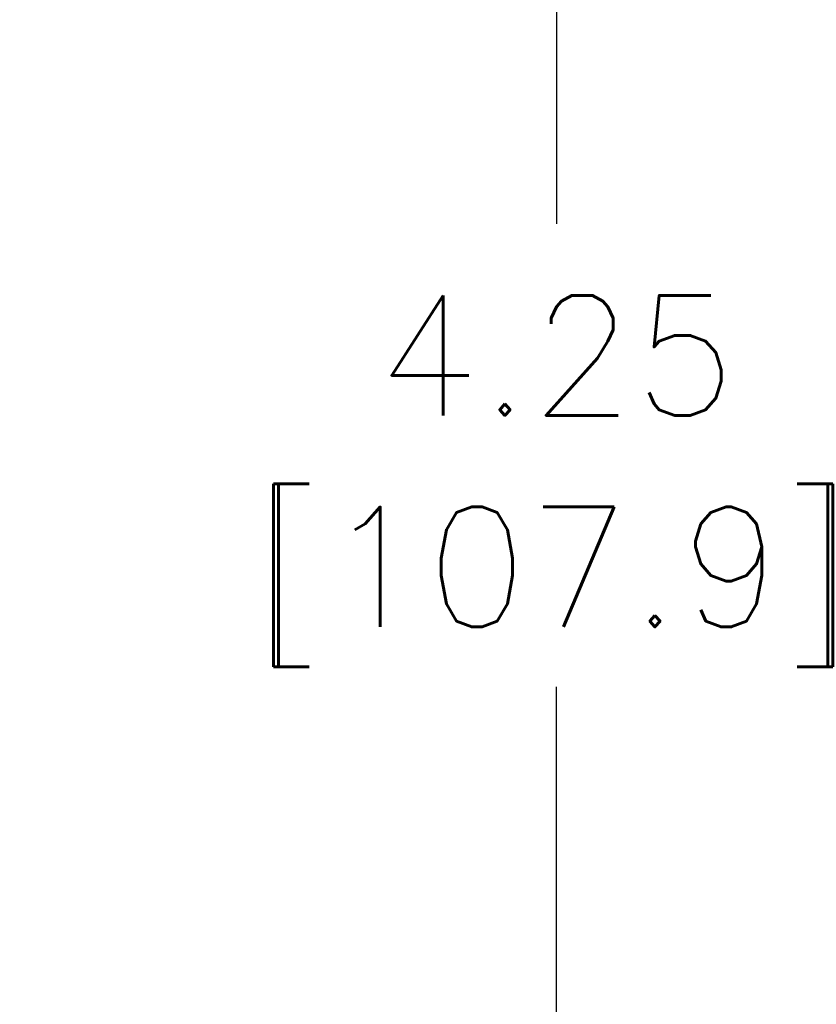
# Model space of a CAD drawing. Extents: x 909.4 to 931.4, y -8.5 to 8.5.
# Tile 17 of 31: x 922.9 to 924.1, y -2.3 to -0.8. Entities that reach past the tile are written whole.
import ezdxf

# ---------------------------------------------------------------- set-up
doc = ezdxf.new("R2010")
doc.units = 0
doc.header["$LTSCALE"] = 4
doc.header["$MEASUREMENT"] = 0
doc.layers.get('DEFPOINTS').update_dxf_attribs({"linetype": 'CONTINUOUS'})
doc.layers.add('DIMENSIONS', color=140, linetype='CONTINUOUS')
doc.styles.get("Standard").update_dxf_attribs({"font": 'romans.shx'})
doc.dimstyles.get("Standard").update_dxf_attribs({"dimtxt": 0.1875, "dimasz": 0.25, "dimexe": 0.0625, "dimexo": 0.0625, "dimgap": 0.0625, "dimtad": 0, "dimtih": 1, "dimtoh": 1, "dimzin": 0, "dimdsep": 46, "dimtxsty": 'Standard', "dimcen": 0, "dimadec": 0, "dimazin": 0, "dimtfac": 1, "dimtofl": 0, "dimtmove": 0, "dimatfit": 3, "dimfxl": 0, "dimtolj": 1, "dimtzin": 0, "dimarcsym": 0})

# ---------------------------------------------------------------- blocks, each defined once
blk = doc.blocks.new('*D3')
at = {"layer": 'DEFPOINTS', "color": 0}
for p in [(921.5246, 0.6898), (920.5408, -3.5563), (923.7191, -3.5563)]:
    blk.add_point(p, dxfattribs=at)
at = {"layer": 'DIMENSIONS', "color": 0, "lineweight": -2}
for p, q in [((921.5871, 0.6898), (923.7816, 0.6898)), ((923.7191, 0.4398), (923.7191, -1.0716)), ((923.7191, -3.3063), (923.7191, -1.7948)), ((920.6033, -3.5563), (923.7816, -3.5563))]:
    blk.add_line(p, q, dxfattribs=at)
at = {"layer": 'DIMENSIONS', "color": 0}
for points in [[(923.6774, 0.4398), (923.7608, 0.4398), (923.7191, 0.6898)], [(923.6774, -3.3063), (923.7608, -3.3063), (923.7191, -3.5563)]]:
    blk.add_solid(points, dxfattribs=at)
at = {"layer": 'DIMENSIONS', "color": 0, "char_height": 0.1875, "attachment_point": 5}
for s, insert in [('\\A1;4.25', (923.7191, -1.277)), ('\\A1;[107.9]', (923.7191, -1.6386))]:
    blk.add_mtext(s, dxfattribs=dict(at, insert=insert))

msp = doc.modelspace()

# ---------------------------------------------------------------- dimensions: what is measured, and where the dimension line sits
at = {"layer": 'DIMENSIONS'}
dim = msp.add_linear_dim(base=(923.7191, -3.5563), p1=(921.5246, 0.6898), p2=(920.5408, -3.5563), angle=90, dimstyle='Standard', override={"dimpost": '\\X'}, dxfattribs=at)
dim.commit()
dim.dimension.update_dxf_attribs({"geometry": '*D3', "text_midpoint": (923.7191, -1.4332)})

doc.saveas('drawing.dxf')
